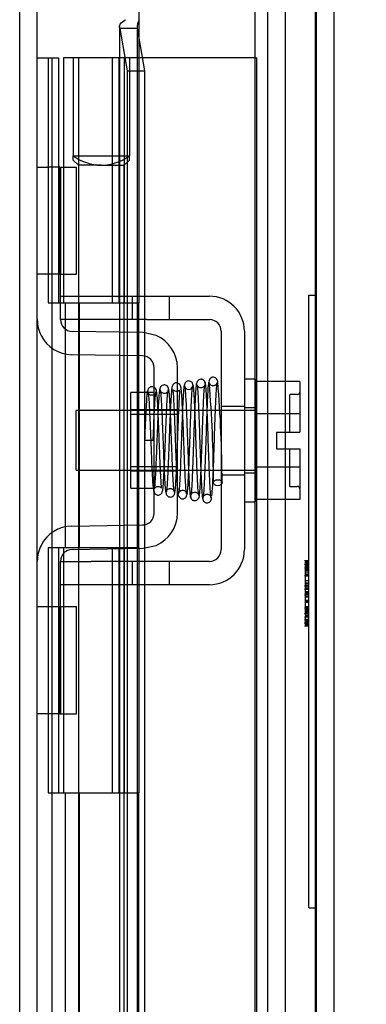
# Model space of a CAD drawing. Header units: inches. Extents: x 1 to 240, y -1 to 159.
# Tile 23 of 63: x 26.72 to 28.13, y 91.22 to 95.24. Entities that reach past the tile are written whole.
import ezdxf
from ezdxf.enums import TextEntityAlignment as Align
from ezdxf.lldxf.tags import DXFTag

# ---------------------------------------------------------------- set-up
doc = ezdxf.new("R2010")
doc.units = ezdxf.units.IN
doc.header["$MEASUREMENT"] = 0
for name, color, linetype in [('COM42667', 7, 'Continuous'), ('COM42780', 7, 'Continuous'), ('COM48600', 7, 'Continuous'), ('COM48614', 7, 'Continuous'), ('COM70220', 7, 'Continuous'), ('Default', 7, 'Continuous'), ('HNG10620-26B', 7, 'Continuous'), ('HNG10620-26C', 7, 'Continuous'), ('HNG10620-26P', 7, 'Continuous'), ('QLB20184', 7, 'Continuous'), ('SCC19011', 7, 'Continuous'), ('SPR20265', 7, 'Continuous'), ('WAF25035', 7, 'Continuous')]:
    doc.layers.add(name, color=color, linetype=linetype)
doc.styles.add('SEACAD_Times_New_Roman', font='times.ttf')
tags = doc.linetypes.add('HIDDEN2', pattern=[0.1875, 0.125, -0.0625]).pattern_tags.tags
tags[6:7] = [DXFTag(74, 4), DXFTag(75, 0), DXFTag(340, '0'), DXFTag(46, 0.0), DXFTag(50, 0.0), DXFTag(44, 0.0), DXFTag(45, 0.0)]
tags[4:5] = [DXFTag(74, 4), DXFTag(75, 0), DXFTag(340, '0'), DXFTag(46, 0.0), DXFTag(50, 0.0), DXFTag(44, 0.0), DXFTag(45, 0.0)]
doc.dimstyles.new('HAMMOND_(STH_-_240x160)', dxfattribs={"dimtxt": 1, "dimasz": 1.25, "dimexe": 0.5, "dimexo": 0.5, "dimgap": 0.25, "dimtad": 0, "dimtih": 1, "dimtoh": 1, "dimlfac": 0.125, "dimzin": 0, "dimdsep": 46, "dimtxsty": 'SEACAD_Times_New_Roman', "dimblk1": '_SE_FILLED', "dimblk2": '_SE_FILLED', "dimsah": 1, "dimcen": 0.5, "dimadec": 0, "dimazin": 0, "dimtfac": 0.8, "dimtofl": 0, "dimtmove": 0, "dimatfit": 3, "dimfxl": 1, "dimtolj": 1, "dimtzin": 0, "dimarcsym": 0})

# ---------------------------------------------------------------- blocks, each defined once
blk = doc.blocks.new('SE6')
at = {"layer": 'COM42667', "color": 7, "linetype": 'HIDDEN2'}
for p, q in [((26.8827, 94.1141), (27.0077, 94.1141)), ((27.0077, 94.1141), (27.1747, 94.1141)), ((27.1747, 94.1141), (27.2347, 94.1141)), ((27.1747, 94.1141), (27.1747, 94.0191)), ((27.2347, 94.1141), (27.4902, 94.1141)), ((27.3272, 94.0191), (27.3272, 94.1141)), ((26.8827, 94.0191), (26.8827, 94.0566)), ((27.0077, 94.0191), (26.8827, 94.0191)), ((27.1747, 94.0191), (27.0077, 94.0191)), ((27.2347, 94.0191), (27.1747, 94.0191)), ((27.2347, 94.0191), (27.4902, 94.0191)), ((27.5382, 93.9711), (27.5382, 93.0796)), ((27.6332, 93.9711), (27.6332, 93.0796)), ((27.5382, 93.6659), (27.6332, 93.6659)), ((27.5382, 93.3849), (27.6332, 93.3849)), ((26.8827, 93.0316), (27.0077, 93.0316)), ((26.8827, 92.9941), (26.8827, 93.0316)), ((27.1747, 93.0316), (27.0077, 93.0316)), ((27.2347, 93.0316), (27.1747, 93.0316)), ((27.1747, 93.0316), (27.1747, 92.9366)), ((27.4902, 93.0316), (27.2347, 93.0316)), ((27.3272, 92.9366), (27.3272, 93.0316)), ((27.0077, 92.9366), (26.8827, 92.9366)), ((27.0077, 92.9376), (27.0077, 92.9366)), ((27.0077, 92.9376), (27.0676, 92.9376)), ((27.1747, 92.9366), (27.0077, 92.9366)), ((27.0676, 92.9376), (27.0676, 92.9366)), ((27.0676, 92.9376), (27.0959, 92.9376)), ((27.0959, 92.9376), (27.0959, 92.9366)), ((27.0959, 92.9376), (27.1744, 92.9376)), ((27.2347, 92.9366), (27.1747, 92.9366)), ((27.2085, 92.9376), (27.2085, 92.9366)), ((27.4902, 92.9366), (27.2347, 92.9366)), ((27.2354, 92.9376), (27.2577, 92.9376)), ((27.2577, 92.9376), (27.2577, 92.9366))]:
    blk.add_line(p, q, dxfattribs=at)
for centre, radius, start, end in [((27.4902, 93.9711), 0.143, 0, 90), ((27.4902, 93.9711), 0.048, 0, 90), ((27.4902, 93.0796), 0.143, 270, 0), ((27.4902, 93.0796), 0.048, 270, 0)]:
    blk.add_arc(centre, radius, start, end, dxfattribs=at)
at = {"layer": 'COM42780', "color": 7, "linetype": 'HIDDEN2'}
for p, q in [((26.7877, 94.6406), (26.8296, 94.6406)), ((26.88, 94.6406), (26.8296, 94.6406)), ((26.88, 94.6406), (26.9472, 94.6406)), ((26.88, 94.2036), (26.88, 94.6406)), ((26.8827, 94.6406), (26.8827, 94.2036)), ((26.9472, 94.2036), (26.9472, 94.6406)), ((26.8296, 94.2036), (26.7877, 94.2036)), ((26.88, 94.2036), (26.8296, 94.2036)), ((26.88, 94.2036), (26.9472, 94.2036)), ((26.8827, 94.0566), (26.8827, 94.2036)), ((27.2192, 93.9653), (26.9299, 93.9704)), ((27.2733, 93.9536), (27.2192, 93.9653)), ((27.2175, 93.8703), (26.9282, 93.8754)), ((27.2647, 93.2284), (27.2647, 93.8223)), ((27.3597, 93.2284), (27.3597, 93.8223)), ((27.1697, 93.3304), (27.1697, 93.7204)), ((27.2647, 93.7204), (27.1697, 93.7204)), ((27.3597, 93.6504), (27.1697, 93.6504)), ((27.3597, 93.6319), (27.1697, 93.6319)), ((27.1697, 93.4189), (27.3597, 93.4189)), ((27.3597, 93.4004), (27.1697, 93.4004)), ((27.1697, 93.3304), (27.2647, 93.3304)), ((26.9282, 93.1753), (27.2175, 93.1804)), ((26.9299, 93.0804), (27.2192, 93.0854)), ((27.2192, 93.0854), (27.2733, 93.0971)), ((26.8827, 92.8471), (26.8827, 92.9941)), ((26.7877, 92.8471), (26.8296, 92.8471)), ((26.8296, 92.8471), (26.88, 92.8471)), ((26.88, 92.8471), (26.9472, 92.8471)), ((26.88, 92.4101), (26.88, 92.8471)), ((26.8827, 92.8471), (26.8827, 92.4101)), ((26.9472, 92.4101), (26.9472, 92.8471)), ((26.8817, 92.7153), (26.8827, 92.7153)), ((26.8817, 92.606), (26.8817, 92.7153)), ((26.8817, 92.6851), (26.8827, 92.6851)), ((26.8817, 92.606), (26.8827, 92.606)), ((26.8817, 92.5754), (26.8817, 92.606)), ((26.8817, 92.6002), (26.8827, 92.6002)), ((26.8817, 92.5754), (26.8827, 92.5754)), ((26.8817, 92.5418), (26.8817, 92.5754)), ((26.8817, 92.5418), (26.8827, 92.5418)), ((26.8296, 92.4101), (26.7877, 92.4101)), ((26.88, 92.4101), (26.8296, 92.4101)), ((26.88, 92.4101), (26.9472, 92.4101))]:
    blk.add_line(p, q, dxfattribs=at)
for centre, radius, start, end in [((26.9307, 94.0184), 0.143, 180, 206.9082), ((26.9307, 94.0184), 0.048, 180, 269), ((26.9307, 94.0184), 0.143, 206.9082, 269), ((27.2167, 93.8223), 0.143, 0, 66.6665), ((27.2167, 93.8223), 0.048, 0, 89), ((27.2167, 93.2284), 0.048, 271, 0), ((27.2167, 93.2284), 0.143, 293.3335, 0), ((26.9307, 93.0324), 0.143, 91, 153.0918), ((26.9307, 93.0324), 0.143, 153.0918, 180), ((26.9307, 93.0324), 0.048, 91, 180)]:
    blk.add_arc(centre, radius, start, end, dxfattribs=at)
at = {"layer": 'COM48600', "color": 7, "linetype": 'Continuous'}
for p, q in [((27.2027, 96.1178), (27.2027, 95.0874)), ((27.9977, 96.0819), (27.9977, 68.0929))]:
    blk.add_line(p, q, dxfattribs=at)
at = {"layer": 'COM48600', "color": 7, "linetype": 'HIDDEN2'}
for p, q in [((27.9257, 96.0819), (27.9257, 68.0929)), ((27.1227, 95.2144), (27.1227, 68.9603)), ((27.1947, 95.2144), (27.1947, 68.9603)), ((27.1243, 95.2073), (27.1543, 95.0347)), ((27.1953, 95.2073), (27.1243, 95.2073)), ((27.1953, 95.2073), (27.2252, 95.0347)), ((27.1543, 95.0347), (27.1543, 69.14)), ((27.1543, 95.0347), (27.2252, 95.0347)), ((27.2252, 95.0347), (27.2252, 90.1899))]:
    blk.add_line(p, q, dxfattribs=at)
blk.add_arc((27.2482, 95.2142), 0.0534, 147.5781, 187.3735, dxfattribs=at)
blk.add_open_spline([(27.1243, 95.2073), (27.1216, 95.2132), (27.1223, 95.2191), (27.1305, 95.231), (27.1379, 95.2369), (27.148, 95.2428)], degree=3, knots=[0, 0, 0, 0, 0.5, 0.5, 1, 1, 1, 1], dxfattribs=at)
at = {"layer": 'COM48614', "color": 7, "linetype": 'HIDDEN2'}
for p, q in [((26.7157, 67.2014), (26.7157, 96.9733)), ((27.7287, 68.2944), (27.7287, 95.8803)), ((27.8007, 68.2944), (27.8007, 95.8803))]:
    blk.add_line(p, q, dxfattribs=at)
at = {"layer": 'COM48614', "color": 7, "linetype": 'Continuous'}
blk.add_line((26.7877, 67.2014), (26.7877, 96.9733), dxfattribs=at)
at = {"layer": 'COM70220', "color": 7, "linetype": 'HIDDEN2'}
for p, q in [((27.6757, 95.5649), (27.6757, 68.6099)), ((27.9217, 95.5649), (27.9217, 68.6099)), ((27.9237, 95.5649), (27.9237, 68.6099)), ((27.9247, 95.5649), (27.9247, 68.6099))]:
    blk.add_line(p, q, dxfattribs=at)
at = {"layer": 'HNG10620-26B', "color": 7, "linetype": 'Continuous'}
for p, q in [((26.7877, 95.0874), (26.8138, 95.0874)), ((26.8138, 95.0874), (26.8315, 95.0874)), ((26.8315, 95.0874), (26.8739, 95.0874)), ((26.8315, 95.0874), (26.8315, 94.0874)), ((26.8739, 95.0874), (26.8739, 94.0874)), ((26.8315, 94.0874), (26.9402, 94.0874)), ((26.9402, 94.0874), (27.2027, 94.0874)), ((27.2027, 93.0874), (27.2027, 94.0874)), ((26.9402, 93.0874), (26.8315, 93.0874)), ((26.8315, 93.0874), (26.8315, 92.0874)), ((26.8739, 93.0874), (26.8739, 92.0874)), ((27.2027, 93.0874), (26.9402, 93.0874)), ((26.8315, 92.0874), (26.9402, 92.0874)), ((26.9402, 92.0874), (27.2027, 92.0874)), ((27.2027, 91.0874), (27.2027, 92.0874))]:
    blk.add_line(p, q, dxfattribs=at)
at = {"layer": 'HNG10620-26B', "color": 7, "linetype": 'HIDDEN2'}
for p, q in [((26.8477, 69.0874), (26.8477, 95.0874)), ((26.9021, 93.0874), (26.9021, 94.0874)), ((26.9594, 93.0874), (26.9594, 94.0874)), ((27.1427, 93.0874), (27.1427, 94.0874)), ((26.9021, 91.0874), (26.9021, 92.0874)), ((26.9594, 91.0874), (26.9594, 92.0874)), ((27.1427, 91.0874), (27.1427, 92.0874))]:
    blk.add_line(p, q, dxfattribs=at)
at = {"layer": 'HNG10620-26C', "color": 7, "linetype": 'Continuous'}
for p, q in [((27.2027, 95.0874), (26.8952, 95.0874)), ((26.8952, 95.0874), (26.8952, 94.0874)), ((27.2027, 95.0874), (27.2027, 94.0874)), ((26.9402, 94.0874), (27.2027, 94.0874)), ((26.8952, 93.0874), (26.8952, 92.0874)), ((27.2027, 93.0874), (26.9402, 93.0874)), ((27.2027, 93.0874), (27.2027, 92.0874)), ((26.9402, 92.0874), (27.2027, 92.0874))]:
    blk.add_line(p, q, dxfattribs=at)
at = {"layer": 'HNG10620-26C', "color": 7, "linetype": 'HIDDEN2'}
for p, q in [((26.9552, 95.0874), (26.9552, 94.0874)), ((27.0927, 95.0874), (27.0927, 94.0874)), ((27.1207, 95.0874), (27.1207, 94.0874)), ((27.1427, 95.0874), (27.1427, 94.0874)), ((27.2317, 95.0874), (27.2027, 95.0874)), ((27.6827, 95.0874), (27.2317, 95.0874)), ((27.6827, 95.0874), (27.6827, 69.0874)), ((26.9552, 93.0874), (26.9552, 92.0874)), ((27.0927, 93.0874), (27.0927, 92.0874)), ((27.1207, 93.0874), (27.1207, 92.0874)), ((27.1427, 93.0874), (27.1427, 92.0874))]:
    blk.add_line(p, q, dxfattribs=at)
at = {"layer": 'HNG10620-26P', "color": 7, "linetype": 'HIDDEN2'}
for p, q in [((26.934, 95.0874), (26.934, 94.6868)), ((27.164, 95.0874), (27.164, 94.6868)), ((26.9339, 94.6698), (26.9552, 94.6485)), ((26.934, 94.6868), (27.164, 94.6868)), ((26.934, 94.6697), (26.934, 94.6868)), ((27.049, 94.6485), (26.9552, 94.6485)), ((26.9552, 94.6485), (26.9552, 69.0874)), ((27.049, 94.6485), (27.1427, 94.6485)), ((27.1427, 94.6485), (27.164, 94.6698)), ((27.1427, 69.0874), (27.1427, 94.6485)), ((27.164, 94.6697), (27.164, 94.6868))]:
    blk.add_line(p, q, dxfattribs=at)
for centre, start, end in [((27.0554, 94.8593), 234.8573, 268.2596), ((27.0426, 94.8593), 271.7376, 305.1449)]:
    blk.add_arc(centre, 0.2109, start, end, dxfattribs=at)
at = {"layer": 'QLB20184', "color": 7, "linetype": 'HIDDEN2'}
for p, q in [((27.8957, 93.7429), (27.8957, 94.1179)), ((27.8957, 94.1179), (27.9257, 94.1179)), ((27.8957, 91.9929), (27.8957, 93.7429)), ((27.8976, 93.0344), (27.8788, 93.0344)), ((27.8976, 93.0196), (27.8788, 93.0196)), ((27.8976, 93.0191), (27.8788, 93.0191)), ((27.8976, 93.0045), (27.8788, 93.0045)), ((27.8807, 93.0321), (27.8957, 93.0321)), ((27.8807, 93.0293), (27.8957, 93.0293)), ((27.8807, 93.0292), (27.8957, 93.0292)), ((27.8807, 93.0292), (27.8807, 92.8865)), ((27.8807, 93.0262), (27.8957, 93.0262)), ((27.8807, 93.0155), (27.8957, 93.0155)), ((27.8807, 93.0149), (27.8957, 93.0149)), ((27.8807, 93.0144), (27.8957, 93.0144)), ((27.8807, 93.0135), (27.8957, 93.0135)), ((27.8807, 93.0124), (27.8957, 93.0124)), ((27.8807, 93.012), (27.8957, 93.012)), ((27.8807, 93.0111), (27.8957, 93.0111)), ((27.8807, 93.0086), (27.8957, 93.0086)), ((27.8807, 93.0081), (27.8957, 93.0081)), ((27.8807, 93.0062), (27.8957, 93.0062)), ((27.8807, 93.006), (27.8957, 93.006)), ((27.8807, 93.0051), (27.8957, 93.0051)), ((27.8807, 93.0031), (27.8957, 93.0031)), ((27.8807, 93.0018), (27.8957, 93.0018)), ((27.8788, 92.9744), (27.8976, 92.9744)), ((27.8807, 92.9998), (27.8957, 92.9998)), ((27.8807, 92.9987), (27.8957, 92.9987)), ((27.8807, 92.9982), (27.8957, 92.9982)), ((27.8807, 92.9963), (27.8957, 92.9963)), ((27.8807, 92.996), (27.8957, 92.996)), ((27.8807, 92.9891), (27.8957, 92.9891)), ((27.8807, 92.9815), (27.8957, 92.9815)), ((27.8807, 92.9761), (27.8957, 92.9761)), ((27.8807, 92.9747), (27.8957, 92.9747)), ((27.8807, 92.9731), (27.8957, 92.9731)), ((27.8788, 92.9314), (27.8976, 92.9314)), ((27.8807, 92.9539), (27.8957, 92.9539)), ((27.8807, 92.9442), (27.8957, 92.9442)), ((27.8807, 92.9441), (27.8957, 92.9441)), ((27.8807, 92.9434), (27.8957, 92.9434)), ((27.8807, 92.9432), (27.8957, 92.9432)), ((27.8807, 92.9354), (27.8957, 92.9354)), ((27.8807, 92.93), (27.8957, 92.93)), ((27.8807, 92.9241), (27.8957, 92.9241)), ((27.8807, 92.9239), (27.8957, 92.9239)), ((27.8976, 92.9169), (27.8788, 92.9169)), ((27.8976, 92.8932), (27.8788, 92.8932)), ((27.8807, 92.9183), (27.8957, 92.9183)), ((27.8807, 92.9091), (27.8957, 92.9091)), ((27.8807, 92.9037), (27.8957, 92.9037)), ((27.8807, 92.9026), (27.8957, 92.9026)), ((27.8807, 92.9004), (27.8957, 92.9004)), ((27.8807, 92.8965), (27.8957, 92.8965)), ((27.8807, 92.8887), (27.8957, 92.8887)), ((27.8807, 92.8879), (27.8957, 92.8879)), ((27.8807, 92.8865), (27.8957, 92.8865)), ((27.8807, 92.8865), (27.8807, 92.8739)), ((27.8976, 92.8409), (27.8788, 92.8409)), ((27.8807, 92.8739), (27.8957, 92.8739)), ((27.8807, 92.8719), (27.8957, 92.8719)), ((27.8807, 92.8719), (27.8807, 92.8254)), ((27.8807, 92.8668), (27.8957, 92.8668)), ((27.8807, 92.8652), (27.8957, 92.8652)), ((27.8807, 92.8471), (27.8957, 92.8471)), ((27.8807, 92.8454), (27.8957, 92.8454)), ((27.8807, 92.8453), (27.8957, 92.8453)), ((27.8807, 92.8435), (27.8957, 92.8435)), ((27.8807, 92.843), (27.8957, 92.843)), ((27.8807, 92.8399), (27.8957, 92.8399)), ((27.8788, 92.8201), (27.8976, 92.8201)), ((27.8788, 92.8196), (27.8976, 92.8196)), ((27.8788, 92.8055), (27.8976, 92.8055)), ((27.8807, 92.8386), (27.8957, 92.8386)), ((27.8807, 92.8366), (27.8957, 92.8366)), ((27.8807, 92.8355), (27.8957, 92.8355)), ((27.8807, 92.8323), (27.8957, 92.8323)), ((27.8807, 92.8316), (27.8957, 92.8316)), ((27.8807, 92.8271), (27.8957, 92.8271)), ((27.8807, 92.8264), (27.8957, 92.8264)), ((27.8807, 92.8254), (27.8957, 92.8254)), ((27.8807, 92.825), (27.8957, 92.825)), ((27.8807, 92.8245), (27.8957, 92.8245)), ((27.8807, 92.8233), (27.8957, 92.8233)), ((27.8807, 92.8233), (27.8807, 92.8128)), ((27.8807, 92.8193), (27.8957, 92.8193)), ((27.8807, 92.8128), (27.8957, 92.8128)), ((27.8807, 92.8107), (27.8957, 92.8107)), ((27.8807, 92.8107), (27.8957, 92.8107)), ((27.8807, 92.8071), (27.8957, 92.8071)), ((27.8807, 92.805), (27.8957, 92.805)), ((27.8807, 92.805), (27.8807, 92.7961)), ((27.8976, 92.7951), (27.8788, 92.7951)), ((27.8976, 92.7933), (27.8788, 92.7933)), ((27.8788, 92.7837), (27.8976, 92.7837)), ((27.8976, 92.7785), (27.8788, 92.7785)), ((27.8788, 92.7691), (27.8976, 92.7691)), ((27.8807, 92.7951), (27.8807, 92.7832)), ((27.8807, 92.792), (27.8957, 92.792)), ((27.8807, 92.7904), (27.8957, 92.7904)), ((27.8807, 92.7877), (27.8957, 92.7877)), ((27.8807, 92.7836), (27.8957, 92.7836)), ((27.8807, 92.7832), (27.8957, 92.7832)), ((27.8807, 92.7832), (27.8807, 92.7735)), ((27.8807, 92.7765), (27.8957, 92.7765)), ((27.8807, 92.7735), (27.8957, 92.7735)), ((27.8807, 92.7717), (27.8957, 92.7717)), ((27.8807, 92.7705), (27.8957, 92.7705)), ((27.8807, 92.7696), (27.8957, 92.7696)), ((27.8957, 91.6179), (27.8957, 91.9929)), ((27.8957, 91.6179), (27.9257, 91.6179))]:
    blk.add_line(p, q, dxfattribs=at)
at = {"layer": 'SCC19011', "color": 7, "linetype": 'HIDDEN2'}
for p, q in [((27.8592, 93.7664), (27.6782, 93.7664)), ((27.8592, 93.7664), (27.8592, 93.6342)), ((27.8192, 93.5594), (27.8192, 93.7129)), ((27.8492, 93.7129), (27.8192, 93.7129)), ((26.9462, 93.4034), (26.9462, 93.6474)), ((27.6782, 93.6474), (26.9462, 93.6474)), ((27.8592, 93.6342), (27.6782, 93.6342)), ((27.8592, 93.6342), (27.8592, 93.5594)), ((27.7642, 93.5594), (27.7642, 93.4914)), ((27.7642, 93.5594), (27.8592, 93.5594)), ((27.7642, 93.4914), (27.8592, 93.4914)), ((27.8192, 93.3379), (27.8192, 93.4914)), ((27.8592, 93.4914), (27.8592, 93.4165)), ((26.9462, 93.4034), (27.6782, 93.4034)), ((27.8592, 93.4165), (27.6782, 93.4165)), ((27.8592, 93.4165), (27.8592, 93.2844)), ((27.8192, 93.3379), (27.8492, 93.3379)), ((27.8592, 93.2844), (27.6782, 93.2844))]:
    blk.add_line(p, q, dxfattribs=at)
for centre, start, end in [((27.8492, 93.7229), 270, 0), ((27.8492, 93.3279), 0, 90)]:
    blk.add_arc(centre, 0.01, start, end, dxfattribs=at)
at = {"layer": 'SPR20265', "color": 7, "linetype": 'HIDDEN2'}
blk.add_line((27.2607, 93.5254), (27.2257, 93.5254), dxfattribs=at)
for centre, radius, start, end in [((22.5882, 93.3478), 4.9537, 0.0627, 4.8324), ((27.4058, 93.7501), 0.0169, 180.7799, 0.2284), ((22.6158, 93.3489), 4.8911, 0.0417, 4.8553)]:
    blk.add_arc(centre, radius, start, end, dxfattribs=at)
blk.add_ellipse((27.5245, 93.3528), major_axis=(0.0175, 0), ratio=0.707107, dxfattribs=at)
for points, knots in [([(27.4239, 93.7498), (27.4235, 93.7529), (27.4229, 93.7569), (27.4196, 93.7618), (27.4156, 93.7656), (27.4095, 93.7682), (27.4026, 93.7683), (27.396, 93.7658), (27.3911, 93.7612), (27.3883, 93.7556), (27.3879, 93.7521), (27.3877, 93.7501)], [0, 0, 0, 0, 0.147667, 0.223434, 0.298136, 0.43794, 0.563031, 0.685887, 0.803032, 0.90871, 1, 1, 1, 1]), ([(27.4725, 93.7575), (27.4725, 93.7584), (27.4725, 93.76), (27.472, 93.7629), (27.471, 93.7657), (27.4694, 93.7685), (27.4672, 93.7709), (27.4645, 93.7729), (27.4614, 93.7743), (27.4567, 93.7753), (27.4506, 93.7744), (27.4433, 93.77), (27.4375, 93.7611), (27.4366, 93.7545), (27.4361, 93.7503)], [0, 0, 0, 0, 0.045056, 0.086229, 0.124988, 0.163044, 0.202115, 0.243689, 0.288908, 0.338607, 0.455438, 0.607761, 0.792001, 1, 1, 1, 1]), ([(27.4979, 93.29), (27.4969, 93.2934), (27.4952, 93.3008), (27.4922, 93.3501), (27.4891, 93.4248), (27.4864, 93.5036), (27.4842, 93.5687), (27.4824, 93.6174), (27.4806, 93.663), (27.4788, 93.703), (27.4769, 93.7347), (27.4749, 93.756), (27.4733, 93.7636), (27.4725, 93.7636), (27.4723, 93.7635)], [0, 0, 0, 0, 0.1061362, 0.2174647, 0.333926, 0.4557017, 0.5188968, 0.5834438, 0.6493904, 0.7166983, 0.7853922, 0.8555186, 0.9270505, 0.9466489, 0.9466489, 0.9466489, 0.9466489]), ([(27.5249, 93.7613), (27.5246, 93.7642), (27.524, 93.769), (27.5202, 93.7764), (27.5144, 93.7815), (27.5085, 93.7833), (27.5039, 93.7834), (27.5005, 93.7827), (27.4972, 93.7813), (27.4942, 93.7791), (27.4917, 93.7763), (27.4899, 93.773), (27.4888, 93.7694), (27.4887, 93.7673), (27.4887, 93.766)], [0, 0, 0, 0, 0.174153, 0.333945, 0.47646, 0.59716, 0.649734, 0.701139, 0.752042, 0.802639, 0.852867, 0.902545, 0.951555, 1, 1, 1, 1]), ([(27.5237, 93.766), (27.5236, 93.7652), (27.5235, 93.7638), (27.5229, 93.7611), (27.5218, 93.7584), (27.5202, 93.7558), (27.5181, 93.7533), (27.5155, 93.7512), (27.5125, 93.7497), (27.5081, 93.7483), (27.5023, 93.7481), (27.4955, 93.7506), (27.4904, 93.7562), (27.49, 93.7593), (27.4899, 93.7613)], [0, 0, 0, 0, 0.041729, 0.082427, 0.123602, 0.166402, 0.211506, 0.259177, 0.309428, 0.362216, 0.478123, 0.623352, 0.798377, 1, 1, 1, 1]), ([(27.2374, 93.7281), (27.2369, 93.7263), (27.2357, 93.7193), (27.234, 93.7011), (27.2324, 93.6756), (27.2307, 93.6436), (27.229, 93.607), (27.2273, 93.5663), (27.2263, 93.5405), (27.2257, 93.5254)], [0.1262894, 0.1262894, 0.1262894, 0.1262894, 0.2522008, 0.3777822, 0.5029693, 0.6277666, 0.7522043, 0.8763068, 1, 1, 1, 1]), ([(27.2745, 93.7246), (27.2741, 93.728), (27.2732, 93.7336), (27.2673, 93.741), (27.26, 93.7445), (27.253, 93.7449), (27.2465, 93.7426), (27.2415, 93.7381), (27.2386, 93.7327), (27.2383, 93.7291), (27.2381, 93.7272)], [0, 0, 0, 0, 0.171749, 0.337669, 0.486578, 0.613302, 0.730062, 0.835396, 0.925606, 1, 1, 1, 1]), ([(27.239, 93.725), (27.2398, 93.7216), (27.2413, 93.715), (27.2437, 93.6841), (27.2458, 93.6438), (27.2478, 93.5983), (27.2497, 93.5518), (27.2519, 93.4956), (27.2543, 93.4352), (27.2567, 93.3818), (27.2591, 93.3449), (27.2611, 93.3247), (27.265, 93.3073), (27.2805, 93.301), (27.2893, 93.3037), (27.2949, 93.3087), (27.2981, 93.3148), (27.3007, 93.3268), (27.3027, 93.3514), (27.3048, 93.3869), (27.3067, 93.4258), (27.3088, 93.4758), (27.3111, 93.5349), (27.3135, 93.5992), (27.3162, 93.6609), (27.3192, 93.713), (27.3211, 93.7254), (27.3222, 93.732)], [0, 0, 0, 0, 0.049051, 0.095267, 0.138651, 0.17915, 0.216731, 0.251381, 0.31149, 0.361194, 0.405051, 0.443498, 0.478502, 0.495624, 0.507008, 0.514382, 0.525203, 0.559382, 0.610913, 0.643602, 0.680839, 0.722636, 0.768994, 0.81988, 0.875355, 0.935367, 1, 1, 1, 1]), ([(27.2731, 93.7272), (27.273, 93.7258), (27.2729, 93.7233), (27.2715, 93.7193), (27.2692, 93.7158), (27.2662, 93.713), (27.2629, 93.7111), (27.2583, 93.7096), (27.2527, 93.7095), (27.2465, 93.7118), (27.242, 93.716), (27.2396, 93.7209), (27.2395, 93.7232), (27.2395, 93.7246)], [0, 0, 0, 0, 0.062102, 0.127036, 0.193129, 0.258648, 0.322128, 0.382614, 0.496212, 0.616438, 0.741896, 0.869698, 1, 1, 1, 1]), ([(27.2607, 93.5254), (27.2613, 93.5405), (27.2623, 93.5661), (27.264, 93.6064), (27.2656, 93.6424), (27.2672, 93.6735), (27.2689, 93.6981), (27.2705, 93.7153), (27.2716, 93.7218), (27.2721, 93.7233)], [0, 0, 0, 0, 0.125192, 0.2503696, 0.3754503, 0.5004684, 0.6254513, 0.7503882, 0.8752185, 0.8752185, 0.8752185, 0.8752185]), ([(27.2873, 93.7346), (27.2864, 93.7299), (27.285, 93.7213), (27.2827, 93.6886), (27.2806, 93.6474), (27.2787, 93.6016), (27.2768, 93.5552), (27.2747, 93.4989), (27.2723, 93.4383), (27.2698, 93.3842), (27.2676, 93.3498), (27.2667, 93.3351), (27.2662, 93.3305), (27.2673, 93.3314), (27.2696, 93.3336), (27.2737, 93.3361), (27.2805, 93.3377), (27.2874, 93.3364), (27.2934, 93.332), (27.2954, 93.3291), (27.2948, 93.3347), (27.293, 93.358), (27.2912, 93.3924), (27.2894, 93.4311), (27.2874, 93.4808), (27.2852, 93.5396), (27.2826, 93.6031), (27.2799, 93.6631), (27.2769, 93.7124), (27.275, 93.7228), (27.2738, 93.7281)], [0, 0, 0, 0, 0.049829, 0.096661, 0.140543, 0.1815, 0.21953, 0.254663, 0.316054, 0.366766, 0.41123, 0.450091, 0.46736, 0.47522, 0.482667, 0.489878, 0.496815, 0.507252, 0.514043, 0.523714, 0.556907, 0.609213, 0.642304, 0.679917, 0.722048, 0.768714, 0.819849, 0.875477, 0.935522, 1, 1, 1, 1]), ([(27.323, 93.735), (27.323, 93.7359), (27.323, 93.7375), (27.3224, 93.7402), (27.3214, 93.7429), (27.3197, 93.7455), (27.3175, 93.7479), (27.3138, 93.7507), (27.3081, 93.7525), (27.3012, 93.7519), (27.2938, 93.7481), (27.288, 93.7402), (27.2871, 93.7343), (27.2866, 93.7307)], [0, 0, 0, 0, 0.035882, 0.073188, 0.112909, 0.155738, 0.202044, 0.251913, 0.361271, 0.485727, 0.637722, 0.812554, 1, 1, 1, 1]), ([(27.3216, 93.7307), (27.3216, 93.7288), (27.3213, 93.7259), (27.3169, 93.7203), (27.3105, 93.7173), (27.3039, 93.717), (27.2984, 93.7187), (27.2946, 93.7213), (27.2921, 93.7237), (27.2903, 93.7264), (27.289, 93.7293), (27.2882, 93.7323), (27.2881, 93.734), (27.288, 93.735)], [0, 0, 0, 0, 0.182694, 0.346276, 0.488158, 0.606317, 0.714771, 0.767541, 0.818616, 0.867529, 0.913978, 0.957988, 1, 1, 1, 1]), ([(27.2886, 93.7308), (27.2892, 93.7309), (27.2906, 93.7286), (27.2932, 93.7004), (27.2956, 93.6526), (27.2977, 93.6036), (27.2993, 93.562), (27.301, 93.5177), (27.3027, 93.4726), (27.3044, 93.4287), (27.3062, 93.3883), (27.308, 93.3541), (27.3099, 93.3281), (27.3118, 93.3113), (27.313, 93.3101), (27.3137, 93.3098)], [0.0386163, 0.0386163, 0.0386163, 0.0386163, 0.1041999, 0.2141673, 0.3298094, 0.3901346, 0.4519229, 0.5151799, 0.5799285, 0.646185, 0.7139159, 0.7831552, 0.853933, 0.9262015, 1, 1, 1, 1]), ([(27.3969, 93.3081), (27.396, 93.3139), (27.3946, 93.3243), (27.3923, 93.3616), (27.3902, 93.4074), (27.3882, 93.4577), (27.3863, 93.5081), (27.3842, 93.568), (27.3818, 93.6313), (27.3792, 93.6861), (27.377, 93.722), (27.3746, 93.7408), (27.3724, 93.7493), (27.3682, 93.7559), (27.3617, 93.7596), (27.355, 93.7608), (27.3484, 93.7593), (27.342, 93.7544), (27.3388, 93.7487), (27.3359, 93.7368), (27.3339, 93.7101), (27.3316, 93.67), (27.3296, 93.6265), (27.3274, 93.5714), (27.3251, 93.5075), (27.3225, 93.4395), (27.3198, 93.3767), (27.3168, 93.3266), (27.3148, 93.3179), (27.3137, 93.3136)], [0, 0, 0, 0, 0.049806, 0.096628, 0.140488, 0.181395, 0.219325, 0.254295, 0.315103, 0.365264, 0.409504, 0.44859, 0.465812, 0.479944, 0.486137, 0.491674, 0.500166, 0.506116, 0.515751, 0.550769, 0.606181, 0.640661, 0.679437, 0.722465, 0.769729, 0.821141, 0.8767, 0.936319, 1, 1, 1, 1]), ([(27.3481, 93.3146), (27.3472, 93.3157), (27.3456, 93.3199), (27.3427, 93.3573), (27.3397, 93.4207), (27.337, 93.49), (27.3348, 93.5487), (27.3331, 93.5932), (27.3314, 93.6355), (27.3295, 93.6735), (27.3277, 93.7046), (27.3258, 93.7267), (27.3241, 93.7374), (27.3232, 93.738), (27.3228, 93.7379)], [0.0138524, 0.0138524, 0.0138524, 0.0138524, 0.1062824, 0.2178177, 0.3344917, 0.4564531, 0.5197117, 0.5842959, 0.6502411, 0.7175013, 0.7860951, 0.8560626, 0.9273599, 0.9665702, 0.9665702, 0.9665702, 0.9665702]), ([(27.3485, 93.3104), (27.3494, 93.3133), (27.3509, 93.319), (27.3532, 93.3491), (27.3553, 93.3893), (27.3573, 93.4353), (27.3591, 93.4831), (27.3613, 93.5418), (27.3637, 93.6061), (27.3662, 93.6651), (27.3684, 93.7042), (27.3696, 93.7231), (27.3705, 93.731), (27.3672, 93.7273), (27.3566, 93.7242), (27.3479, 93.7267), (27.3427, 93.731), (27.3411, 93.7332), (27.3416, 93.7266), (27.3434, 93.7031), (27.3451, 93.6689), (27.3468, 93.6299), (27.3488, 93.5792), (27.351, 93.5184), (27.3534, 93.4513), (27.356, 93.3858), (27.359, 93.3292), (27.3609, 93.3141), (27.362, 93.3058)], [0, 0, 0, 0, 0.049222, 0.095558, 0.139045, 0.179662, 0.2174, 0.252272, 0.313109, 0.363459, 0.407795, 0.446535, 0.464133, 0.482503, 0.501314, 0.513246, 0.520126, 0.53022, 0.56253, 0.612256, 0.644155, 0.680729, 0.72202, 0.76806, 0.818839, 0.874429, 0.934786, 1, 1, 1, 1]), ([(27.3884, 93.7525), (27.3874, 93.75), (27.3855, 93.7442), (27.3825, 93.6988), (27.3799, 93.6407), (27.3778, 93.5849), (27.3762, 93.5395), (27.3746, 93.4927), (27.3729, 93.4468), (27.3712, 93.4039), (27.3695, 93.3661), (27.3678, 93.3361), (27.366, 93.3158), (27.3648, 93.3092), (27.3643, 93.3083)], [0, 0, 0, 0, 0.1086563, 0.2221233, 0.3401739, 0.4012398, 0.4634474, 0.5267618, 0.5911812, 0.6567153, 0.7232971, 0.7909314, 0.8596266, 0.9293175, 0.9293175, 0.9293175, 0.9293175]), ([(27.3884, 93.7489), (27.3894, 93.7463), (27.3912, 93.7405), (27.3941, 93.6951), (27.3967, 93.6369), (27.3988, 93.5805), (27.4004, 93.5342), (27.4021, 93.4862), (27.4038, 93.4387), (27.4056, 93.394), (27.4074, 93.3546), (27.4093, 93.3225), (27.4112, 93.3007), (27.4128, 93.2923), (27.4137, 93.2921), (27.414, 93.2923)], [0, 0, 0, 0, 0.1045038, 0.2144634, 0.330083, 0.3903051, 0.451994, 0.5151688, 0.5798125, 0.6459641, 0.7136653, 0.7828829, 0.8536605, 0.9260423, 0.9527188, 0.9527188, 0.9527188, 0.9527188]), ([(27.3994, 93.3047), (27.4005, 93.3096), (27.4026, 93.3322), (27.4058, 93.3931), (27.4085, 93.4635), (27.4107, 93.5251), (27.4124, 93.5729), (27.4141, 93.6194), (27.4159, 93.6623), (27.4177, 93.6989), (27.4195, 93.7271), (27.4214, 93.7459), (27.4225, 93.7479), (27.4232, 93.7488)], [0.1071892, 0.1071892, 0.1071892, 0.1071892, 0.2193565, 0.336377, 0.4584218, 0.5216283, 0.5861168, 0.6518915, 0.7189233, 0.7872471, 0.856884, 0.9277872, 1, 1, 1, 1]), ([(27.4367, 93.7548), (27.4357, 93.7463), (27.434, 93.7306), (27.4312, 93.675), (27.4284, 93.6041), (27.4257, 93.5239), (27.4229, 93.4445), (27.4202, 93.3753), (27.4174, 93.3224), (27.4157, 93.3083), (27.4147, 93.3008)], [0, 0, 0, 0, 0.126336, 0.252227, 0.377819, 0.502975, 0.627818, 0.752237, 0.876323, 1, 1, 1, 1]), ([(27.4477, 93.3013), (27.4473, 93.301), (27.446, 93.3024), (27.4437, 93.3277), (27.4412, 93.377), (27.4392, 93.4282), (27.4376, 93.4722), (27.4359, 93.5195), (27.4342, 93.5681), (27.4325, 93.6158), (27.4307, 93.6599), (27.4289, 93.6982), (27.427, 93.7281), (27.4251, 93.748), (27.4239, 93.751), (27.4232, 93.7524)], [0.053432, 0.053432, 0.053432, 0.053432, 0.1058673, 0.2171381, 0.3338118, 0.3944484, 0.4564245, 0.5197508, 0.5844221, 0.6504012, 0.7176964, 0.7863335, 0.8562538, 0.9274659, 1, 1, 1, 1]), ([(27.4711, 93.7503), (27.4713, 93.7498), (27.4713, 93.7491), (27.4693, 93.7456), (27.4649, 93.7421), (27.4596, 93.7403), (27.4551, 93.7401), (27.4517, 93.7406), (27.4481, 93.7417), (27.4447, 93.7437), (27.4416, 93.7466), (27.4393, 93.75), (27.4378, 93.7539), (27.4376, 93.7562), (27.4375, 93.7575)], [0, 0, 0, 0, 0.182514, 0.338191, 0.470751, 0.582664, 0.63137, 0.678169, 0.726749, 0.777741, 0.831093, 0.886283, 0.942688, 1, 1, 1, 1]), ([(27.4391, 93.7525), (27.4394, 93.7529), (27.4405, 93.7519), (27.4428, 93.7283), (27.4452, 93.6797), (27.4472, 93.6277), (27.4488, 93.5829), (27.4504, 93.5343), (27.4521, 93.4839), (27.4538, 93.4342), (27.4556, 93.3876), (27.4574, 93.3471), (27.4593, 93.315), (27.4612, 93.2925), (27.4624, 93.2888), (27.4631, 93.2869)], [0.0603561, 0.0603561, 0.0603561, 0.0603561, 0.1038936, 0.2137208, 0.3293588, 0.3897246, 0.4515679, 0.5148967, 0.5797272, 0.6460597, 0.7138612, 0.7831568, 0.8539667, 0.9262377, 1, 1, 1, 1]), ([(27.4496, 93.2986), (27.4506, 93.3064), (27.4524, 93.321), (27.4552, 93.3746), (27.4579, 93.4442), (27.4607, 93.5239), (27.4634, 93.6039), (27.4661, 93.6743), (27.4689, 93.7293), (27.4706, 93.7446), (27.4716, 93.7528)], [0, 0, 0, 0, 0.124672, 0.24946, 0.374298, 0.499274, 0.624286, 0.749453, 0.874644, 1, 1, 1, 1]), ([(27.4867, 93.7634), (27.4857, 93.7575), (27.4836, 93.7322), (27.4811, 93.6764), (27.4789, 93.6203), (27.4773, 93.5729), (27.4756, 93.5227), (27.4739, 93.4718), (27.4722, 93.4226), (27.4704, 93.3778), (27.4686, 93.3396), (27.4668, 93.3105), (27.465, 93.2924), (27.4638, 93.2909), (27.4631, 93.2904)], [0.1085336, 0.1085336, 0.1085336, 0.1085336, 0.2217151, 0.3395346, 0.4004521, 0.4625187, 0.5257433, 0.5901223, 0.6556195, 0.7222461, 0.7900247, 0.8588979, 0.9288811, 1, 1, 1, 1]), ([(27.5008, 93.2993), (27.5017, 93.3081), (27.5038, 93.3396), (27.5064, 93.4), (27.5085, 93.4589), (27.5101, 93.5073), (27.5118, 93.5575), (27.5134, 93.6073), (27.5152, 93.6541), (27.5169, 93.6956), (27.5186, 93.7295), (27.5204, 93.7528), (27.5216, 93.7608), (27.5222, 93.7622)], [0.1067733, 0.1067733, 0.1067733, 0.1067733, 0.2186198, 0.3356168, 0.3963078, 0.4582956, 0.5215715, 0.5861054, 0.6519196, 0.7190272, 0.787372, 0.8569853, 0.9278802, 0.9278802, 0.9278802, 0.9278802]), ([(27.3142, 93.3134), (27.3144, 93.316), (27.315, 93.3203), (27.3203, 93.3266), (27.3272, 93.3294), (27.3339, 93.3294), (27.3402, 93.3269), (27.3448, 93.3226), (27.3475, 93.3172), (27.3478, 93.3138), (27.3479, 93.3119)], [0, 0, 0, 0, 0.166659, 0.324905, 0.466035, 0.587816, 0.705555, 0.817002, 0.91633, 1, 1, 1, 1]), ([(27.3628, 93.3043), (27.3628, 93.3051), (27.3629, 93.3065), (27.3635, 93.3091), (27.3646, 93.3118), (27.3662, 93.3145), (27.3684, 93.3169), (27.371, 93.319), (27.374, 93.3206), (27.3783, 93.322), (27.3841, 93.3223), (27.3909, 93.32), (27.396, 93.3146), (27.3963, 93.3118), (27.3964, 93.31)], [0, 0, 0, 0, 0.041854, 0.08238, 0.123206, 0.165594, 0.2103, 0.257629, 0.307612, 0.360216, 0.47602, 0.621224, 0.796617, 1, 1, 1, 1]), ([(27.3129, 93.3119), (27.313, 93.3104), (27.3132, 93.3079), (27.3148, 93.3039), (27.3171, 93.3003), (27.3212, 93.2966), (27.3273, 93.2941), (27.3343, 93.2942), (27.3408, 93.2969), (27.3457, 93.3017), (27.3486, 93.3078), (27.349, 93.3113), (27.3492, 93.3134)], [0, 0, 0, 0, 0.063176, 0.129473, 0.197366, 0.265212, 0.394679, 0.515177, 0.639946, 0.76535, 0.886036, 1, 1, 1, 1]), ([(27.3614, 93.31), (27.3619, 93.3048), (27.3629, 93.2984), (27.3699, 93.2903), (27.3755, 93.2876), (27.3801, 93.2869), (27.3836, 93.2871), (27.3872, 93.2881), (27.3907, 93.29), (27.3938, 93.2928), (27.3961, 93.2963), (27.3975, 93.3003), (27.3977, 93.3028), (27.3978, 93.3043)], [0, 0, 0, 0, 0.314139, 0.451364, 0.572135, 0.625408, 0.67627, 0.728029, 0.781154, 0.835554, 0.89067, 0.945715, 1, 1, 1, 1]), ([(27.4139, 93.2968), (27.4139, 93.2959), (27.4139, 93.2944), (27.4144, 93.2916), (27.4154, 93.2888), (27.417, 93.2861), (27.4192, 93.2836), (27.4219, 93.2816), (27.425, 93.2802), (27.4296, 93.2792), (27.4357, 93.2799), (27.443, 93.284), (27.4488, 93.2926), (27.4498, 93.2989), (27.4502, 93.3029)], [0, 0, 0, 0, 0.042091, 0.081647, 0.120191, 0.15929, 0.200316, 0.244307, 0.29197, 0.343782, 0.463061, 0.615509, 0.797242, 1, 1, 1, 1]), ([(27.4152, 93.3029), (27.4151, 93.3035), (27.4151, 93.3046), (27.4172, 93.3086), (27.4216, 93.3123), (27.4269, 93.3141), (27.4314, 93.3143), (27.4347, 93.3139), (27.4383, 93.3128), (27.4417, 93.3108), (27.4447, 93.308), (27.4471, 93.3045), (27.4485, 93.3005), (27.4488, 93.2982), (27.4489, 93.2968)], [0, 0, 0, 0, 0.174172, 0.32563, 0.457521, 0.571357, 0.621658, 0.670379, 0.72108, 0.774173, 0.829398, 0.886003, 0.943085, 1, 1, 1, 1]), ([(27.4624, 93.2895), (27.4628, 93.2864), (27.4637, 93.281), (27.4695, 93.2741), (27.4768, 93.2709), (27.4838, 93.2707), (27.4903, 93.2731), (27.4952, 93.2776), (27.4981, 93.2832), (27.4985, 93.2867), (27.4986, 93.2886)], [0, 0, 0, 0, 0.156089, 0.311601, 0.454811, 0.580816, 0.702069, 0.815536, 0.915769, 1, 1, 1, 1]), ([(27.4636, 93.2886), (27.4637, 93.29), (27.4638, 93.2925), (27.4652, 93.2964), (27.4675, 93.2998), (27.4713, 93.3034), (27.4771, 93.3059), (27.4839, 93.306), (27.4901, 93.3036), (27.4947, 93.2993), (27.4972, 93.294), (27.4974, 93.2912), (27.4974, 93.2895)], [0, 0, 0, 0, 0.06862, 0.139406, 0.210761, 0.281001, 0.412092, 0.530483, 0.651578, 0.772882, 0.88964, 1, 1, 1, 1])]:
    blk.add_open_spline(points, degree=3, knots=knots, dxfattribs=at)
for points in [[(27.4897, 93.7673), (27.4893, 93.7677), (27.489, 93.7681), (27.4887, 93.7681)], [(27.2391, 93.7293), (27.2389, 93.7294), (27.2387, 93.7295), (27.2385, 93.7295)], [(27.273, 93.7243), (27.2732, 93.7242), (27.2734, 93.724), (27.2737, 93.7238)], [(27.523, 93.7628), (27.5233, 93.7625), (27.5237, 93.7617), (27.524, 93.7606)], [(27.3637, 93.3081), (27.3633, 93.3085), (27.3629, 93.3097), (27.3625, 93.3113)], [(27.3964, 93.3028), (27.3969, 93.302), (27.3973, 93.3014), (27.3977, 93.3013)]]:
    blk.add_open_spline(points, degree=3, dxfattribs=at)
at = {"layer": 'WAF25035', "color": 7, "linetype": 'HIDDEN2'}
for p, q in [((27.6782, 93.7754), (27.6332, 93.7754)), ((27.6782, 93.7754), (27.6782, 93.2754)), ((27.6782, 93.6579), (27.6332, 93.6579)), ((27.6332, 93.3929), (27.6782, 93.3929)), ((27.6332, 93.2754), (27.6782, 93.2754))]:
    blk.add_line(p, q, dxfattribs=at)
blk = doc.blocks.new('DMBLK2202')
at = {"layer": 'Default', "linetype": 'Continuous'}
for points in [[(32.153, 94.9399), (31.9447, 96.1899), (31.7364, 94.9399)], [(32.153, 69.2349), (31.7364, 69.2349), (31.9447, 67.9849)]]:
    blk.add_hatch(color=7, dxfattribs=at).paths.add_polyline_path(points)
at = {"layer": 'Default', "color": 7, "linetype": 'Continuous'}
for p, q in [((27.7307, 96.1899), (32.4447, 96.1899)), ((31.9447, 96.1899), (31.9447, 82.9374)), ((31.9447, 80.0874), (31.9447, 67.9849)), ((27.7307, 67.9849), (32.4447, 67.9849))]:
    blk.add_line(p, q, dxfattribs=at)
at = {"layer": 'Default', "color": 7, "linetype": 'Continuous', "style": 'SEACAD_Times_New_Roman'}
for s, p in [('28.21', (30.2385, 82.5874)), ('DOOR', (29.8475, 81.0874))]:
    blk.add_text(s, height=1, dxfattribs=at).set_placement(p, align=Align.TOP_LEFT)
blk = doc.blocks.new('_SE_FILLED')
at = {"color": 0}
blk.add_line((0, 0), (-1, 0), dxfattribs=at)
blk.add_solid([(0, 0), (-1, -0.1665), (-1, 0.1665), (0, 0)], dxfattribs=at)

msp = doc.modelspace()

# ---------------------------------------------------------------- block references
at = {"layer": 'Default'}
msp.add_blockref('SE6', (0, 0), dxfattribs=at)

# ---------------------------------------------------------------- dimensions: what is measured, and where the dimension line sits
at = {"layer": 'Default', "color": 7, "linetype": 'Continuous'}
dim = msp.add_linear_dim(base=(31.9446909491, 96.1898595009), p1=(27.2307056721, 96.1898595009), p2=(27.2307056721, 67.9848595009), angle=270, text='\\A1;<>\\PDOOR', dimstyle='HAMMOND_(STH_-_240x160)', override={"dimlfac": 1}, dxfattribs=at)
dim.commit()
dim.dimension.update_dxf_attribs({"geometry": 'DMBLK2202', "text_midpoint": (31.9446909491, 82.0873594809), "dimtype": 161})

doc.saveas('drawing.dxf')
